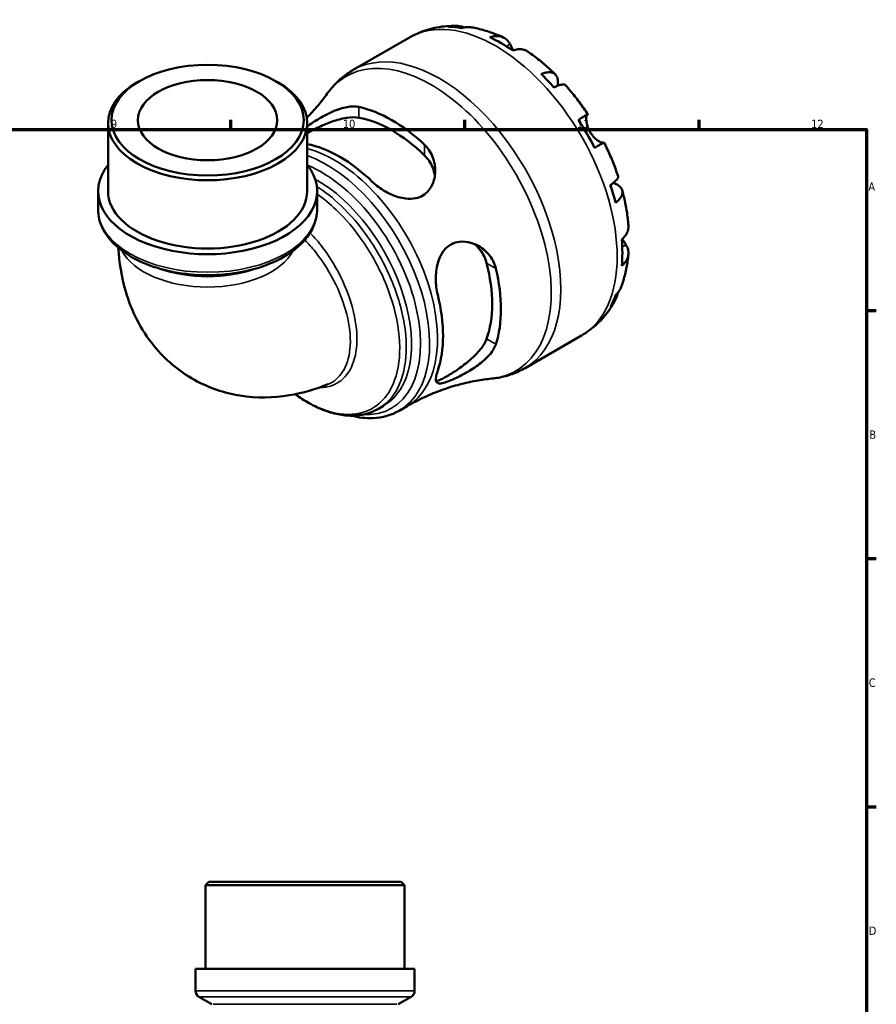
# Model space of a CAD drawing. Header units: millimetres. Extents: x 0 to 902, y 0 to 831.
# Tile 6 of 6: x 568 to 824, y 312 to 607. Entities that reach past the tile are written whole.
import ezdxf

# ---------------------------------------------------------------- set-up
doc = ezdxf.new("R2010")
doc.units = ezdxf.units.MM
for name, color, linetype, lineweight in [('Border (ISO)', 7, 'Continuous', 70), ('Visible (ISO)', 7, 'Continuous', 50), ('Visible Narrow (ISO)', 7, 'Continuous', 35)]:
    doc.layers.add(name, color=color, linetype=linetype, lineweight=lineweight)
doc.styles.add('Note Text (ISO)', font='tahoma.ttf')

# ---------------------------------------------------------------- blocks, each defined once
blk = doc.blocks.new('Borders Default Border')
at = {"layer": 'Border (ISO)'}
for p, q in [((630.75, 574), (630.75, 576.9)), ((700.83, 574), (700.83, 576.9)), ((770.92, 574), (770.92, 576.9)), ((821, 519.75), (823.9, 519.75)), ((821, 445.5), (823.9, 445.5)), ((821, 371.25), (823.9, 371.25))]:
    blk.add_line(p, q, dxfattribs=at)
at = {"layer": 'Border (ISO)', "flags": 128}
blk.add_lwpolyline([(20, 20), (20, 574), (821, 574), (821, 20), (20, 20)], dxfattribs=at)
at = {"layer": 'Border (ISO)', "color": 232, "true_color": 0xca0064, "char_height": 2.5, "attachment_point": 7, "style": 'Note Text (ISO)'}
for s, insert in [('12', (804.46, 574.4)), ('9', (594.88, 574.35)), ('10', (664.29, 574.35)), ('11', (734.37, 574.4)), ('A', (821.59, 555.62)), ('B', (821.89, 481.37)), ('C', (821.73, 407.08)), ('D', (821.73, 332.88))]:
    blk.add_mtext(s, dxfattribs=dict(at, insert=insert))

msp = doc.modelspace()

# ---------------------------------------------------------------- linework, layer by layer
at = {"layer": 'Visible (ISO)'}
for p, q in [((667.443, 591.82), (684.306, 601.531)), ((603.401, 588.439), (602.67, 588.015)), ((644.254, 588.439), (644.985, 588.015)), ((594.02, 555.511), (594.02, 575.925)), ((653.634, 555.511), (653.634, 575.925)), ((591.04, 550.106), (591.04, 555.511)), ((656.615, 550.106), (656.615, 555.511)), ((718.843, 502.562), (735.706, 512.273)), ((674.942, 490.356), (676.489, 491.246)), ((681.178, 489.787), (683.54, 491.147)), ((624.222, 348.741), (623.192, 347.711)), ((624.222, 348.741), (681.776, 348.741)), ((681.776, 348.741), (682.806, 347.711)), ((682.806, 347.711), (623.192, 347.711)), ((623.192, 322.741), (623.192, 347.711)), ((682.806, 322.741), (682.806, 347.711)), ((685.787, 322.741), (620.211, 322.741)), ((620.211, 316.131), (620.211, 322.741)), ((685.787, 316.131), (685.787, 322.741)), ((625.143, 312.094), (621.241, 314.347)), ((680.855, 312.094), (684.757, 314.347))]:
    msp.add_line(p, q, dxfattribs=at)
for centre, start, end in [((622.271, 316.131), 180, 240), ((683.727, 316.131), 300, 0)]:
    msp.add_arc(centre, 2.06, start, end, dxfattribs=at)
for centre, major_axis, ratio, start_param, end_param in [((711.721, 557.89), (-25.578, 44.417), 0.5780931, 5.8354042, 5.9494356), ((711.721, 557.89), (-25.578, 44.417), 0.5780931, 5.4049542, 5.5944875), ((711.721, 557.89), (-25.578, 44.417), 0.5780931, 5.0500061, 5.1640375), ((623.827, 575.925), (-29.807, 0), 0.5758617, 5.5016397, 10.2063236), ((678.925, 539.004), (23.076, -40.072), 0.5780931, 2.0537201, 2.6625363), ((678.925, 539.004), (21.216, -36.843), 0.5780931, 2.0260561, 2.6902003), ((711.721, 557.89), (-25.578, 44.417), 0.5780931, 4.619556, 4.8090893), ((663.333, 530.025), (-21.856, 37.954), 0.5780931, 5.1777261, 5.8182644), ((623.827, 555.511), (-32.788, 0), 0.5758617, 5.8534856, 9.8544776), ((711.721, 557.89), (-25.578, 44.417), 0.5780931, 4.2646079, 4.3786393), ((623.827, 555.511), (-29.807, 0), 0.5758617, 0, 3.1415927), ((711.721, 557.89), (-25.578, 44.417), 0.5780931, 3.8341579, 4.0236912), ((678.925, 539.004), (21.216, -36.843), 0.5780931, 0.4552598, 1.1194039), ((678.925, 539.004), (23.076, -40.072), 0.5780931, 0.4829238, 1.09174), ((663.333, 530.025), (-21.856, 37.954), 0.5780931, 3.6069298, 4.2509192), ((711.721, 557.89), (25.578, -44.417), 0.5780931, 0.3376171, 0.4516485)]:
    msp.add_ellipse(centre, major_axis=major_axis, ratio=ratio, start_param=start_param, end_param=end_param, dxfattribs=at)
for major_axis in [(28.777, 0), (20.865, 0)]:
    msp.add_ellipse((623.827, 576.767), major_axis=major_axis, ratio=0.5758617, dxfattribs=at)
for points, knots in [([(684.306, 601.531), (685.153, 602.019), (686.028, 602.457), (687.82, 603.23), (688.736, 603.563), (690.594, 604.124), (691.535, 604.351), (693.428, 604.703), (694.38, 604.826), (696.283, 604.977), (697.233, 605.003), (698.18, 604.984)], [5.49972085, 5.49972085, 5.49972085, 5.49972085, 5.56676099, 5.56676099, 5.63380113, 5.63380113, 5.70084126, 5.70084126, 5.7678814, 5.7678814, 5.83492154, 5.83492154, 5.83492154, 5.83492154]), ([(695.966, 604.699), (696.572, 604.871), (697.195, 604.962), (698.362, 605.001), (699.013, 604.95), (699.991, 604.74), (700.323, 604.645), (700.645, 604.533)], [0.23003486, 0.23003486, 0.23003486, 0.23003486, 0.44833783, 0.44833783, 0.67289568, 0.67289568, 0.78991665, 0.78991665, 0.78991665, 0.78991665]), ([(702.791, 604.544), (702.343, 604.619), (701.89, 604.643), (700.939, 604.599), (700.36, 604.504), (699.782, 604.329)], [6.57935547, 6.57935547, 6.57935547, 6.57935547, 6.75690579, 6.75690579, 6.97520876, 6.97520876, 6.97520876, 6.97520876]), ([(702.791, 604.544), (703.447, 604.433), (704.099, 604.303), (705.393, 604.005), (706.036, 603.838), (707.311, 603.469), (707.944, 603.267), (709.2, 602.832), (709.823, 602.598), (711.059, 602.099), (711.672, 601.834), (712.28, 601.555)], [5.94497245, 5.94497245, 5.94497245, 5.94497245, 5.99255162, 5.99255162, 6.04013079, 6.04013079, 6.08770996, 6.08770996, 6.13528912, 6.13528912, 6.18286829, 6.18286829, 6.18286829, 6.18286829]), ([(708.291, 601.58), (708.84, 601.766), (709.377, 601.879), (710.34, 601.971), (710.854, 601.955), (711.813, 601.764), (712.258, 601.59), (713.007, 601.153), (713.38, 600.849), (713.951, 600.187), (714.17, 599.856), (714.35, 599.51)], [0.2300371, 0.2300371, 0.2300371, 0.2300371, 0.4481544, 0.4481544, 0.6727436, 0.6727436, 0.8973328, 0.8973328, 1.1227327, 1.1227327, 1.2981486, 1.2981486, 1.2981486, 1.2981486]), ([(714.35, 599.51), (714.417, 599.381), (714.489, 599.244), (714.651, 598.938), (714.742, 598.77), (714.964, 598.366), (715.098, 598.127), (715.279, 597.818), (715.315, 597.757), (715.351, 597.695)], [-0.78516465, -0.78516465, -0.78516465, -0.78516465, -0.71674204, -0.71674204, -0.64259311, -0.64259311, -0.54817339, -0.54817339, -0.52513775, -0.52513775, -0.52513775, -0.52513775]), ([(719.761, 597.249), (719.671, 597.312), (719.581, 597.369), (719.117, 597.64), (718.672, 597.814), (717.713, 598.005), (717.199, 598.022), (716.236, 597.929), (715.699, 597.816), (715.15, 597.63)], [6.2608959, 6.2608959, 6.2608959, 6.2608959, 6.31513039, 6.31513039, 6.53971958, 6.53971958, 6.76430877, 6.76430877, 6.98242607, 6.98242607, 6.98242607, 6.98242607]), ([(719.761, 597.25), (720.333, 596.853), (720.899, 596.443), (722.021, 595.601), (722.576, 595.168), (723.675, 594.279), (724.218, 593.824), (725.294, 592.891), (725.826, 592.414), (726.877, 591.439), (727.396, 590.941), (727.909, 590.433)], [0.10215415, 0.10215415, 0.10215415, 0.10215415, 0.15041409, 0.15041409, 0.19867404, 0.19867404, 0.24693398, 0.24693398, 0.29519393, 0.29519393, 0.34345388, 0.34345388, 0.34345388, 0.34345388]), ([(659.648, 584.713), (660.058, 585.284), (660.491, 585.84), (661.403, 586.917), (661.882, 587.437), (662.883, 588.438), (663.407, 588.918), (664.494, 589.832), (665.058, 590.265), (666.224, 591.082), (666.825, 591.465), (667.443, 591.82)], [5.24313956, 5.24313956, 5.24313956, 5.24313956, 5.29445582, 5.29445582, 5.34577208, 5.34577208, 5.39708834, 5.39708834, 5.44840459, 5.44840459, 5.49972085, 5.49972085, 5.49972085, 5.49972085]), ([(723.66, 590.579), (724.181, 590.786), (724.676, 590.93), (725.539, 591.095), (725.986, 591.127), (726.784, 591.053), (727.136, 590.947), (727.697, 590.646), (727.957, 590.424), (728.358, 589.855), (728.498, 589.507), (728.658, 588.782), (728.692, 588.338), (728.647, 587.585), (728.612, 587.309), (728.564, 587.03)], [0.2300349, 0.2300349, 0.2300349, 0.2300349, 0.4483378, 0.4483378, 0.6728957, 0.6728957, 0.8974535, 0.8974535, 1.1226267, 1.1226267, 1.3478, 1.3478, 1.5738057, 1.5738057, 1.6947899, 1.6947899, 1.6947899, 1.6947899]), ([(730.958, 587.219), (730.876, 587.309), (730.763, 587.371), (730.446, 587.455), (730.19, 587.461), (729.557, 587.361), (729.18, 587.255), (728.419, 586.981), (727.968, 586.791), (727.476, 586.554)], [6.14481821, 6.14481821, 6.14481821, 6.14481821, 6.3077901, 6.3077901, 6.53234794, 6.53234794, 6.75690579, 6.75690579, 6.97520876, 6.97520876, 6.97520876, 6.97520876]), ([(730.958, 587.219), (731.44, 586.678), (731.915, 586.129), (732.851, 585.014), (733.312, 584.448), (734.219, 583.301), (734.665, 582.719), (735.542, 581.542), (735.973, 580.946), (736.82, 579.741), (737.235, 579.132), (737.642, 578.516)], [0.44157516, 0.44157516, 0.44157516, 0.44157516, 0.4894013, 0.4894013, 0.53722743, 0.53722743, 0.58505357, 0.58505357, 0.6328797, 0.6328797, 0.68070584, 0.68070584, 0.68070584, 0.68070584]), ([(659.648, 584.713), (658.802, 583.534), (657.857, 582.314), (655.803, 579.888), (654.702, 578.684), (653.511, 577.486)], [5.24313956, 5.24313956, 5.24313956, 5.24313956, 5.29445582, 5.29445582, 5.3437516, 5.3437516, 5.3437516, 5.3437516]), ([(653.634, 574.891), (654.164, 575.275), (654.737, 575.67), (656.412, 576.767), (657.562, 577.459), (660.315, 578.932), (661.95, 579.664), (664.903, 580.595), (666.246, 580.852), (668.056, 580.873), (668.612, 580.823), (669.125, 580.714)], [-2.051228, -2.051228, -2.051228, -2.051228, -1.8252568, -1.8252568, -1.4258803, -1.4258803, -0.8839262, -0.8839262, -0.4089083, -0.4089083, -0.179597, -0.179597, -0.179597, -0.179597]), ([(734.808, 576.895), (735.278, 577.165), (735.694, 577.405), (736.375, 577.796), (736.698, 577.981), (737.202, 578.269), (737.384, 578.373), (737.602, 578.496), (737.658, 578.526), (737.622, 578.503), (737.562, 578.467), (737.467, 578.411)], [0.2300371, 0.2300371, 0.2300371, 0.2300371, 0.4481544, 0.4481544, 0.6727436, 0.6727436, 0.8973328, 0.8973328, 1.1227327, 1.1227327, 1.2981486, 1.2981486, 1.2981486, 1.2981486]), ([(737.467, 578.411), (737.447, 578.399), (737.427, 578.383), (737.359, 578.307), (737.314, 578.221), (737.235, 577.973), (737.203, 577.808), (737.157, 577.32), (737.156, 576.966), (737.242, 576.082), (737.344, 575.544), (737.694, 574.408), (737.946, 573.82), (738.267, 573.265)], [-0.78090098, -0.78090098, -0.78090098, -0.78090098, -0.74249641, -0.74249641, -0.64168011, -0.64168011, -0.53308797, -0.53308797, -0.37727943, -0.37727943, -0.19250343, -0.19250343, 0, 0, 0, 0]), ([(653.634, 572.888), (654.103, 573.156), (654.623, 573.44), (655.777, 574.043), (656.417, 574.362), (658.397, 575.296), (659.802, 575.884), (662.517, 576.836), (664.02, 577.248), (666.809, 577.677), (668.096, 577.689), (669.125, 577.507)], [3.4619835, 3.4619835, 3.4619835, 3.4619835, 3.6577745, 3.6577745, 3.8677976, 3.8677976, 4.2878437, 4.2878437, 4.749352, 4.749352, 5.2108602, 5.2108602, 5.2108602, 5.2108602]), ([(738.267, 573.265), (738.457, 572.936), (738.668, 572.622), (739.139, 572.013), (739.399, 571.724), (740.012, 571.124), (740.366, 570.839), (741.015, 570.395), (741.306, 570.236), (741.726, 570.057), (741.874, 570.011), (742.108, 569.969), (742.197, 569.969), (742.262, 569.988)], [0, 0, 0, 0, 0.11375655, 0.11375655, 0.23538098, 0.23538098, 0.39430899, 0.39430899, 0.54630686, 0.54630686, 0.65204055, 0.65204055, 0.7489387, 0.7489387, 0.7489387, 0.7489387]), ([(688.726, 569.427), (688.845, 569.315), (688.962, 569.199), (689.569, 568.568), (690, 568.007), (691.202, 566.056), (691.706, 564.523), (692.041, 561.579), (691.94, 560.157), (691.25, 557.719), (690.739, 556.67), (689.517, 555.167), (688.922, 554.639), (687.589, 553.837), (686.881, 553.56), (685.153, 553.183), (684.131, 553.16), (681.614, 553.463), (680.117, 553.938), (677.199, 555.273), (675.777, 556.154), (674.029, 557.531), (673.565, 557.933), (673.134, 558.348)], [-3.9594814, -3.9594814, -3.9594814, -3.9594814, -3.9060555, -3.9060555, -3.6739937, -3.6739937, -3.1474223, -3.1474223, -2.6762554, -2.6762554, -2.2793674, -2.2793674, -2.0020046, -2.0020046, -1.7409589, -1.7409589, -1.4086107, -1.4086107, -0.9362447, -0.9362447, -0.4420832, -0.4420832, -0.2484768, -0.2484768, -0.2484768, -0.2484768]), ([(742.492, 570.116), (742.491, 570.116), (742.436, 570.086), (742.234, 569.972), (742.052, 569.869), (741.548, 569.58), (741.225, 569.395), (740.544, 569.004), (740.128, 568.765), (739.658, 568.495)], [6.1219887, 6.1219887, 6.1219887, 6.1219887, 6.31513039, 6.31513039, 6.53971958, 6.53971958, 6.76430877, 6.76430877, 6.98242607, 6.98242607, 6.98242607, 6.98242607]), ([(742.492, 570.116), (742.822, 569.456), (743.142, 568.791), (743.762, 567.455), (744.063, 566.784), (744.644, 565.435), (744.924, 564.758), (745.465, 563.398), (745.724, 562.716), (746.223, 561.347), (746.461, 560.661), (746.689, 559.973)], [0.89009478, 0.89009478, 0.89009478, 0.89009478, 0.93792256, 0.93792256, 0.98575034, 0.98575034, 1.03357813, 1.03357813, 1.08140591, 1.08140591, 1.12923369, 1.12923369, 1.12923369, 1.12923369]), ([(688.726, 566.219), (689.754, 565.217), (690.613, 563.969), (691.502, 561.834), (691.727, 561.005), (691.848, 560.191)], [-1.76310877, -1.76310877, -1.76310877, -1.76310877, -1.30160049, -1.30160049, -1.02653094, -1.02653094, -1.02653094, -1.02653094]), ([(744.36, 557.31), (744.813, 557.616), (745.203, 557.91), (745.823, 558.429), (746.104, 558.7), (746.51, 559.194), (746.634, 559.417), (746.722, 559.73), (746.726, 559.858), (746.688, 559.973)], [0.23003486, 0.23003486, 0.23003486, 0.23003486, 0.44833783, 0.44833783, 0.67289568, 0.67289568, 0.89745353, 0.89745353, 1.0611692, 1.0611692, 1.0611692, 1.0611692]), ([(745.293, 557.99), (745.575, 557.889), (745.847, 557.776), (746.535, 557.434), (746.901, 557.185), (747.446, 556.688), (747.676, 556.394), (747.967, 555.766), (748.028, 555.432), (748.005, 554.8), (747.921, 554.444), (747.583, 553.719), (747.331, 553.351), (746.754, 552.689), (746.381, 552.334), (745.941, 551.987)], [5.5033678, 5.5033678, 5.5033678, 5.5033678, 5.6314379, 5.6314379, 5.8574437, 5.8574437, 6.0826169, 6.0826169, 6.3077901, 6.3077901, 6.5323479, 6.5323479, 6.7569058, 6.7569058, 6.9752088, 6.9752088, 6.9752088, 6.9752088]), ([(747.95, 555.725), (748.133, 555.027), (748.305, 554.328), (748.624, 552.929), (748.772, 552.23), (749.043, 550.831), (749.166, 550.132), (749.387, 548.736), (749.485, 548.038), (749.655, 546.645), (749.727, 545.95), (749.785, 545.256)], [1.22732598, 1.22732598, 1.22732598, 1.22732598, 1.27558312, 1.27558312, 1.32384026, 1.32384026, 1.3720974, 1.3720974, 1.42035454, 1.42035454, 1.46861168, 1.46861168, 1.46861168, 1.46861168]), ([(591.04, 550.106), (591.04, 548.084), (591.55, 546.069), (593.524, 542.192), (595.039, 540.346), (598.986, 536.947), (601.48, 535.424), (607.143, 532.923), (610.318, 531.953), (616.998, 530.663), (620.499, 530.341), (627.488, 530.362), (630.975, 530.705), (637.608, 532.028), (640.753, 533.009), (646.399, 535.545), (648.897, 537.101), (652.941, 540.673), (654.501, 542.689), (656.221, 546.549), (656.615, 548.326), (656.615, 550.106)], [2.3561945, 2.3561945, 2.3561945, 2.3561945, 2.6413544, 2.6413544, 2.9456631, 2.9456631, 3.2727697, 3.2727697, 3.6034218, 3.6034218, 3.9323223, 3.9323223, 4.2604224, 4.2604224, 4.5893703, 4.5893703, 4.9200492, 4.9200492, 5.2467122, 5.2467122, 5.4977871, 5.4977871, 5.4977871, 5.4977871]), ([(747.801, 541.078), (748.237, 541.459), (748.604, 541.865), (749.168, 542.65), (749.412, 543.102), (749.728, 544.024), (749.801, 544.495), (749.799, 545.034), (749.794, 545.144), (749.785, 545.256)], [0.23003714, 0.23003714, 0.23003714, 0.23003714, 0.44815444, 0.44815444, 0.67274363, 0.67274363, 0.89733283, 0.89733283, 0.95341572, 0.95341572, 0.95341572, 0.95341572]), ([(692.711, 524.439), (692.708, 524.451), (692.705, 524.464), (692.517, 525.232), (692.377, 526.024), (692.105, 528.387), (692.095, 530.008), (692.465, 533.114), (692.838, 534.61), (693.882, 536.84), (694.42, 537.656), (695.619, 538.887), (696.223, 539.336), (697.619, 540.045), (698.401, 540.273), (700.354, 540.509), (701.528, 540.386), (704.179, 539.623), (705.63, 538.813), (707.91, 536.801), (708.804, 535.652), (709.725, 533.718), (709.959, 533.057), (710.12, 532.371)], [-3.8841418, -3.8841418, -3.8841418, -3.8841418, -3.8800695, -3.8800695, -3.6300511, -3.6300511, -3.1528344, -3.1528344, -2.6870541, -2.6870541, -2.3671762, -2.3671762, -2.108532, -2.108532, -1.8252568, -1.8252568, -1.4258803, -1.4258803, -0.8839262, -0.8839262, -0.4089083, -0.4089083, -0.179597, -0.179597, -0.179597, -0.179597]), ([(703.66, 539.712), (704.313, 539.196), (704.926, 538.58), (706.339, 536.732), (706.991, 535.362), (707.345, 533.969)], [4.47143865, 4.47143865, 4.47143865, 4.47143865, 4.74935196, 4.74935196, 5.21086025, 5.21086025, 5.21086025, 5.21086025]), ([(749.051, 539.405), (749.26, 539.078), (749.436, 538.724), (749.723, 537.901), (749.798, 537.429), (749.801, 536.565), (749.728, 536.094), (749.412, 535.172), (749.168, 534.72), (748.604, 533.935), (748.237, 533.528), (747.801, 533.147)], [5.9143146, 5.9143146, 5.9143146, 5.9143146, 6.0897305, 6.0897305, 6.3151304, 6.3151304, 6.5397196, 6.5397196, 6.7643088, 6.7643088, 6.9824261, 6.9824261, 6.9824261, 6.9824261]), ([(747.958, 541.219), (748.066, 541.026), (748.174, 540.839), (748.419, 540.423), (748.553, 540.202), (748.81, 539.787), (748.93, 539.595), (749.044, 539.417), (749.048, 539.411), (749.051, 539.405)], [-2.85672969, -2.85672969, -2.85672969, -2.85672969, -2.78540812, -2.78540812, -2.69094331, -2.69094331, -2.59427293, -2.59427293, -2.59108226, -2.59108226, -2.59108226, -2.59108226]), ([(597.103, 538.57), (597.346, 534.224), (598.033, 529.826), (601.012, 519.813), (603.74, 514.152), (611.109, 505.138), (615.242, 501.603), (624.191, 496.643), (628.874, 495.076), (638.578, 493.505), (643.569, 493.63), (652.367, 495.069), (656.262, 496.237), (659.924, 497.738)], [3.2042887, 3.2042887, 3.2042887, 3.2042887, 3.4271908, 3.4271908, 3.7127889, 3.7127889, 3.9383309, 3.9383309, 4.144414, 4.144414, 4.3698413, 4.3698413, 4.5695833, 4.5695833, 4.5695833, 4.5695833]), ([(749.783, 536.617), (749.722, 535.951), (749.645, 535.287), (749.462, 533.967), (749.354, 533.31), (749.106, 532.004), (748.965, 531.354), (748.649, 530.065), (748.474, 529.424), (748.088, 528.153), (747.877, 527.523), (747.646, 526.899)], [1.67115243, 1.67115243, 1.67115243, 1.67115243, 1.71873148, 1.71873148, 1.76631053, 1.76631053, 1.81388958, 1.81388958, 1.86146863, 1.86146863, 1.90904768, 1.90904768, 1.90904768, 1.90904768]), ([(746.569, 525.047), (746.504, 524.699), (746.417, 524.349), (746.104, 523.386), (745.823, 522.798), (745.203, 521.809), (744.813, 521.317), (744.36, 520.878)], [6.41028672, 6.41028672, 6.41028672, 6.41028672, 6.53234794, 6.53234794, 6.75690579, 6.75690579, 6.97520876, 6.97520876, 6.97520876, 6.97520876]), ([(745.941, 524.38), (746.381, 524.792), (746.754, 525.245), (747.275, 526.052), (747.485, 526.465), (747.646, 526.899)], [0.23003486, 0.23003486, 0.23003486, 0.23003486, 0.44833783, 0.44833783, 0.62985271, 0.62985271, 0.62985271, 0.62985271]), ([(745.736, 522.684), (745.277, 521.845), (744.776, 521.024), (743.686, 519.431), (743.098, 518.659), (741.835, 517.176), (741.161, 516.466), (739.73, 515.122), (738.974, 514.488), (737.391, 513.31), (736.563, 512.767), (735.706, 512.273)], [2.01902344, 2.01902344, 2.01902344, 2.01902344, 2.0868444, 2.0868444, 2.15466535, 2.15466535, 2.2224863, 2.2224863, 2.29030725, 2.29030725, 2.3581282, 2.3581282, 2.3581282, 2.3581282]), ([(707.345, 511.307), (706.991, 510.322), (706.339, 509.21), (704.575, 507.004), (703.467, 505.908), (701.287, 504.031), (700.074, 503.107), (698.276, 501.861), (697.679, 501.467), (696.541, 500.746), (695.999, 500.419), (695.504, 500.133), (695.009, 499.848), (694.537, 499.592), (693.678, 499.163), (693.291, 498.99), (692.67, 498.763), (692.423, 498.695), (692.211, 498.662)], [-1.7631088, -1.7631088, -1.7631088, -1.7631088, -1.3016005, -1.3016005, -0.8400922, -0.8400922, -0.4200461, -0.4200461, -0.2100231, -0.2100231, 0, 0, 0, 0.2100231, 0.2100231, 0.4200461, 0.4200461, 0.5979967, 0.5979967, 0.5979967, 0.5979967]), ([(710.12, 509.709), (710.082, 509.592), (710.041, 509.475), (709.797, 508.846), (709.526, 508.331), (708.436, 506.658), (707.359, 505.526), (704.974, 503.529), (703.691, 502.638), (701.233, 501.14), (700.067, 500.506), (698.153, 499.558), (697.398, 499.211), (696.035, 498.638), (695.44, 498.414), (694.249, 498.04), (693.717, 497.933), (692.72, 497.932), (692.382, 498.148), (692.08, 499.027), (692.131, 499.714), (692.45, 500.975), (692.567, 501.361), (692.711, 501.777)], [-3.9594814, -3.9594814, -3.9594814, -3.9594814, -3.9060555, -3.9060555, -3.6739937, -3.6739937, -3.1474223, -3.1474223, -2.6762554, -2.6762554, -2.2793674, -2.2793674, -2.0020046, -2.0020046, -1.7409589, -1.7409589, -1.4086107, -1.4086107, -0.9362447, -0.9362447, -0.4420832, -0.4420832, -0.2484768, -0.2484768, -0.2484768, -0.2484768]), ([(718.843, 502.562), (718.226, 502.207), (717.593, 501.879), (716.301, 501.281), (715.643, 501.01), (714.307, 500.528), (713.629, 500.317), (712.261, 499.952), (711.57, 499.8), (710.181, 499.551), (709.483, 499.456), (708.784, 499.388)], [2.3581282, 2.3581282, 2.3581282, 2.3581282, 2.40944446, 2.40944446, 2.46076071, 2.46076071, 2.51207697, 2.51207697, 2.56339323, 2.56339323, 2.61470949, 2.61470949, 2.61470949, 2.61470949]), ([(683.54, 491.147), (685.241, 492.126), (686.985, 493.029), (690.504, 494.66), (692.279, 495.387), (695.801, 496.658), (697.547, 497.2), (700.955, 498.108), (702.617, 498.473), (705.809, 499.043), (707.339, 499.249), (708.784, 499.388)], [2.3581282, 2.3581282, 2.3581282, 2.3581282, 2.40944446, 2.40944446, 2.46076071, 2.46076071, 2.51207697, 2.51207697, 2.56339323, 2.56339323, 2.61470949, 2.61470949, 2.61470949, 2.61470949]), ([(674.942, 490.356), (673.866, 489.736), (672.713, 489.253), (670.272, 488.567), (668.984, 488.369), (666.283, 488.259), (664.866, 488.36), (661.938, 488.865), (660.423, 489.28), (657.349, 490.419), (655.789, 491.148), (652.83, 492.807), (651.431, 493.713), (650.051, 494.724)], [3.92893341, 3.92893341, 3.92893341, 3.92893341, 4.07445828, 4.07445828, 4.22254902, 4.22254902, 4.37657094, 4.37657094, 4.53637279, 4.53637279, 4.69955224, 4.69955224, 4.84751223, 4.84751223, 4.84751223, 4.84751223]), ([(681.178, 489.787), (678.834, 488.437), (676.148, 487.695), (671.204, 487.492), (669.016, 487.741), (666.793, 488.301)], [2.3581282, 2.3581282, 2.3581282, 2.3581282, 2.65134297, 2.65134297, 2.86824704, 2.86824704, 2.86824704, 2.86824704])]:
    msp.add_open_spline(points, degree=3, knots=knots, dxfattribs=at)
at = {"layer": 'Visible Narrow (ISO)'}
for p, q in [((714.35, 599.51), (713.249, 598.876)), ((669.125, 577.507), (669.125, 580.714)), ((737.467, 578.411), (734.816, 576.884)), ((688.726, 569.427), (688.726, 566.219)), ((749.051, 539.405), (747.933, 538.761)), ((707.345, 533.969), (710.12, 532.371)), ((710.12, 509.709), (707.345, 511.307)), ((620.615, 316.131), (685.383, 316.131)), ((684.366, 314.347), (621.632, 314.347)), ((625.486, 312.094), (680.513, 312.094))]:
    msp.add_line(p, q, dxfattribs=at)
for centre, major_axis, ratio, start_param, end_param in [((710.006, 556.902), (-25.7, 44.629), 0.5780931, 3.1415927, 6.2831853), ((693.143, 547.191), (25.7, -44.629), 0.5780931, 0, 3.1415927), ((690.687, 545.777), (-25.399, 44.106), 0.5780931, 2.8850114, 6.5397666), ((661.695, 529.082), (21.845, -37.935), 0.5780931, 0, 2.6215653), ((659.333, 527.722), (21.845, -37.935), 0.5780931, 0, 2.5432857), ((657.888, 526.889), (20.946, -36.373), 0.5780931, 5.9230104, 8.7820482), ((656.443, 526.057), (20.046, -34.811), 0.5780931, 0, 2.3736827), ((623.827, 550.106), (32.788, 0), 0.5758617, 3.1415927, 6.2831853), ((623.827, 542.227), (26.826, 0), 0.5758617, 3.4376842, 5.9870938), ((623.827, 545.347), (26.826, 0), 0.5758617, 4.1391018, 5.2856761)]:
    msp.add_ellipse(centre, major_axis=major_axis, ratio=ratio, start_param=start_param, end_param=end_param, dxfattribs=at)
for points, knots in [([(656.615, 554.628), (658.552, 553.269), (660.466, 551.685), (665.111, 547.231), (667.757, 544.117), (673.011, 536.581), (675.477, 532.024), (679.195, 522.762), (680.447, 518.06), (681.552, 509.211), (681.405, 505.065), (679.733, 497.947), (678.21, 494.975), (674.012, 490.65), (671.339, 489.298), (665.243, 488.412), (661.821, 488.88), (655.584, 491.245), (652.821, 492.774), (650.109, 494.737)], [1.6786914, 1.6786914, 1.6786914, 1.6786914, 1.8891367, 1.8891367, 2.2074191, 2.2074191, 2.5967905, 2.5967905, 2.9861971, 2.9861971, 3.3756135, 3.3756135, 3.7650312, 3.7650312, 4.1544486, 4.1544486, 4.5438655, 4.5438655, 4.8402438, 4.8402438, 4.8402438, 4.8402438]), ([(674.941, 490.358), (676.04, 490.99), (677.05, 491.778), (680.107, 494.933), (681.667, 497.983), (683.372, 505.289), (683.517, 509.543), (682.368, 518.619), (681.075, 523.438), (677.244, 532.923), (674.706, 537.586), (669.306, 545.287), (666.591, 548.466), (661.395, 553.427), (658.967, 555.358), (656.522, 556.935)], [-3.9289334, -3.9289334, -3.9289334, -3.9289334, -3.7650312, -3.7650312, -3.3756135, -3.3756135, -2.9861971, -2.9861971, -2.5967905, -2.5967905, -2.2074191, -2.2074191, -1.8891367, -1.8891367, -1.6304431, -1.6304431, -1.6304431, -1.6304431]), ([(657.258, 496.723), (658.631, 496.697), (659.928, 496.9), (663.103, 498.048), (664.774, 499.406), (667.261, 503.212), (668.064, 505.672), (668.686, 511.371), (668.481, 514.623), (667.091, 521.489), (665.876, 525.11), (662.626, 532.184), (660.579, 535.639), (657.061, 540.251), (655.795, 541.704), (654.471, 542.997)], [0.4376356, 0.4376356, 0.4376356, 0.4376356, 0.6658556, 0.6658556, 1.0493235, 1.0493235, 1.4381209, 1.4381209, 1.8359537, 1.8359537, 2.2462073, 2.2462073, 2.6650317, 2.6650317, 2.8792651, 2.8792651, 2.8792651, 2.8792651]), ([(652.92, 540.904), (654.017, 539.804), (655.079, 538.599), (658.436, 534.365), (660.513, 531.032), (663.811, 524.232), (665.046, 520.759), (666.486, 514.176), (666.721, 511.059), (666.181, 505.596), (665.43, 503.236), (663.143, 499.704), (661.673, 498.455), (659.924, 497.738)], [-2.8455463, -2.8455463, -2.8455463, -2.8455463, -2.6650317, -2.6650317, -2.2462073, -2.2462073, -1.8359537, -1.8359537, -1.4381209, -1.4381209, -1.0493235, -1.0493235, -0.6902671, -0.6902671, -0.6902671, -0.6902671])]:
    msp.add_open_spline(points, degree=3, knots=knots, dxfattribs=at)

# ---------------------------------------------------------------- block references
msp.add_blockref('Borders Default Border', (0, 0))

doc.saveas('drawing.dxf')
